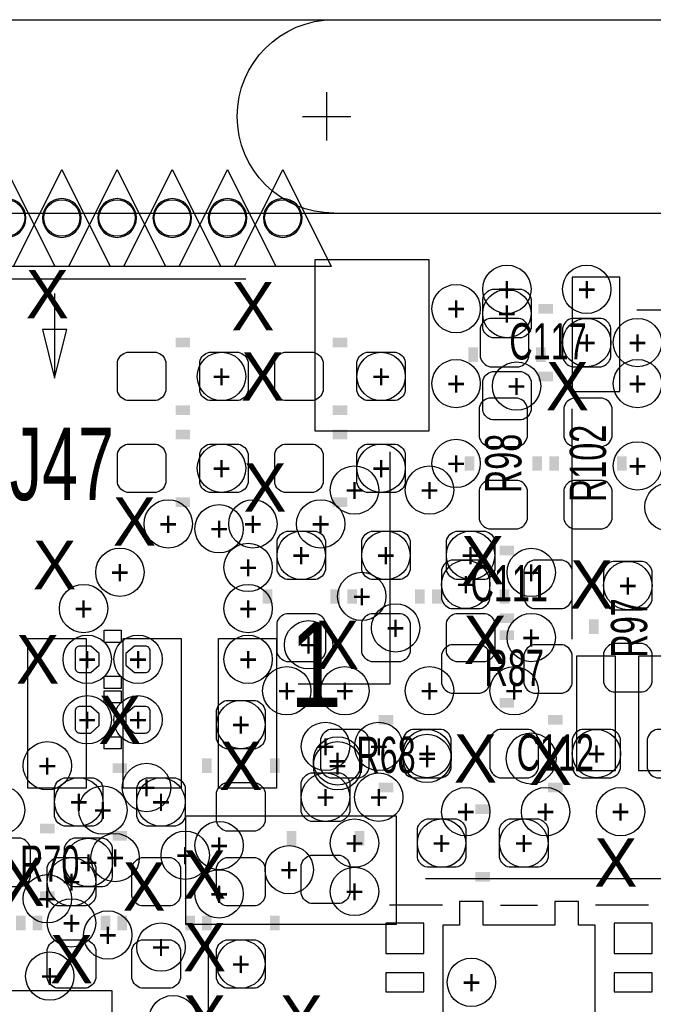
# Model space of a CAD drawing. Extents: x -65 to 355, y -46 to 251.
# Tile 18 of 28: x 31.71 to 38.37, y 11.34 to 21.68. Entities that reach past the tile are written whole.
import ezdxf
from ezdxf.enums import TextEntityAlignment as Align

# ---------------------------------------------------------------- set-up
doc = ezdxf.new("R2010")
doc.units = 0
for name, color, linetype in [('BG_OUTLINE', 7, 'CONTINUOUS'), ('BG_PANEL', 7, 'CONTINUOUS'), ('MA_NCLEGEND-1-16', 7, 'CONTINUOUS'), ('MA_NCLEGEND-1-2', 7, 'CONTINUOUS'), ('MA_NCLEGEND-14-15', 7, 'CONTINUOUS'), ('MA_NCLEGEND-15-16', 7, 'CONTINUOUS'), ('MA_NCLEGEND-2-3', 7, 'CONTINUOUS'), ('MA_NCLEGEND-3-14', 7, 'CONTINUOUS'), ('PG_SILKSCREEN_BOTTOM', 7, 'CONTINUOUS'), ('PG_SILKSCREEN_TOP', 7, 'CONTINUOUS'), ('PIN_BOTTOM', 7, 'CONTINUOUS'), ('PIN_TOP', 7, 'CONTINUOUS'), ('RD_ASSEMBLY_TOP', 7, 'CONTINUOUS')]:
    doc.layers.add(name, color=color, linetype=linetype)

# ---------------------------------------------------------------- blocks, each defined once
blk = doc.blocks.new('FIGURE_CIRCLE')
blk.add_circle((0, 0), 0.5)
blk = doc.blocks.new('FIGURE_TRI')
blk.add_lwpolyline([(-0.5, -0.5), (0, 0.5), (0.5, -0.5)], close=True)

msp = doc.modelspace()

# ---------------------------------------------------------------- linework, layer by layer
at = {"layer": 'BG_OUTLINE'}
msp.add_lwpolyline([(-1.9177, 18.7579, -0.414205), (-1.0287, 19.6469), (47.9933, 19.6469, -0.414199), (48.8823, 18.7579), (48.8823, 16.3449), (48.8823, -2.4511), (48.8823, -4.8641, -0.414223), (47.9933, -5.7531), (-1.0287, -5.7531, -0.414228), (-1.9177, -4.8641)], format="xyb", close=True, dxfattribs=at)
at = {"layer": 'BG_PANEL'}
for points in [[(-1.024382, 21.6789), (47.997618, 21.6789)], [(34.9377, 20.4089), (34.9377, 20.9169)], [(34.6837, 20.6629), (35.1917, 20.6629)], [(-1.024382, 19.6469), (47.997618, 19.6469)]]:
    msp.add_lwpolyline(points, dxfattribs=at)
for points in [[(35.0139, 19.6469, -1), (35.0139, 21.6789)], [(31.779718, 19.5961, 1), (31.373318, 19.5961, 1), (31.779718, 19.5961)], [(32.3596, 19.5961, 1), (31.9532, 19.5961, 1), (32.3596, 19.5961)], [(32.939736, 19.5961, 1), (32.533336, 19.5961, 1), (32.939736, 19.5961)], [(33.519618, 19.5961, 1), (33.113218, 19.5961, 1), (33.519618, 19.5961)], [(34.099754, 19.5961, 1), (33.693354, 19.5961, 1), (34.099754, 19.5961)], [(34.679636, 19.5961, 1), (34.273236, 19.5961, 1), (34.679636, 19.5961)]]:
    msp.add_lwpolyline(points, format="xyb", dxfattribs=at)
at = {"layer": 'PG_SILKSCREEN_BOTTOM'}
for points in [[(38.196012, 18.632932), (39.43096, 18.632932)], [(37.516054, 15.172944), (37.516054, 17.593056)], [(36.152074, 12.377928), (35.597084, 12.377928)], [(36.761928, 12.377928), (37.152072, 12.377928)], [(38.316916, 12.377928), (37.761926, 12.377928)]]:
    msp.add_lwpolyline(points, dxfattribs=at)
at = {"layer": 'PG_SILKSCREEN_BOTTOM', "const_width": 0.1016}
for points in [[(33.3502, 18.288), (33.5026, 18.288)], [(35.0012, 18.288), (35.1536, 18.288)], [(36.4744, 18.0848), (36.4744, 18.2372)], [(37.1856, 18.0848), (37.1856, 18.2372)], [(33.3502, 17.5768), (33.5026, 17.5768)], [(35.0012, 17.5768), (35.1536, 17.5768)], [(33.3502, 17.3228), (33.5026, 17.3228)], [(35.0012, 17.3228), (35.1536, 17.3228)], [(33.3502, 16.6116), (33.5026, 16.6116)], [(35.0012, 16.6116), (35.1536, 16.6116)], [(34.3154, 15.5448), (34.3154, 15.6972)], [(35.0266, 15.5448), (35.0266, 15.6972)], [(35.2044, 15.5448), (35.2044, 15.6972)], [(35.9156, 15.5448), (35.9156, 15.6972)], [(36.0934, 15.5448), (36.0934, 15.6972)], [(36.8046, 15.5448), (36.8046, 15.6972)], [(33.6804, 13.9192), (33.6804, 13.7668)], [(34.3916, 13.9192), (34.3916, 13.7668)], [(32.8422, 13.8176), (32.6898, 13.8176)], [(36.4998, 13.3858), (36.6522, 13.3858)], [(32.8422, 13.1064), (32.6898, 13.1064)], [(34.5694, 13.1572), (34.5694, 13.0048)], [(35.2806, 13.1572), (35.2806, 13.0048)], [(36.4998, 12.6746), (36.6522, 12.6746)], [(31.7246, 12.2682), (31.7246, 12.1158)], [(31.9024, 12.2682), (31.9024, 12.1158)], [(32.6136, 12.2682), (32.6136, 12.1158)], [(32.7914, 12.2682), (32.7914, 12.1158)], [(33.5026, 12.2682), (33.5026, 12.1158)], [(33.6804, 12.2682), (33.6804, 12.1158)], [(34.3916, 12.2682), (34.3916, 12.1158)]]:
    msp.add_lwpolyline(points, dxfattribs=at)
at = {"layer": 'PG_SILKSCREEN_BOTTOM'}
for points in [[(32.6009, 15.1384), (32.6009, 15.2654), (32.7787, 15.2654), (32.7787, 15.1384)], [(32.6009, 14.6558), (32.6009, 14.7828), (32.7787, 14.7828), (32.7787, 14.6558)], [(32.6009, 14.5034), (32.6009, 14.6304), (32.7787, 14.6304), (32.7787, 14.5034)], [(32.6009, 14.0208), (32.6009, 14.1478), (32.7787, 14.1478), (32.7787, 14.0208)]]:
    msp.add_lwpolyline(points, close=True, dxfattribs=at)
msp.add_lwpolyline([(37.349176, 13.9192, 1), (36.818824, 13.9192, 1)], format="xyb", close=True, dxfattribs=at)
at = {"layer": 'PG_SILKSCREEN_TOP'}
for points in [[(30.1244, 18.956528), (34.0868, 18.956528)], [(32.0802, 18.804128), (32.0802, 17.915128), (32.2072, 18.423128), (31.9532, 18.423128), (32.0802, 17.915128)], [(34.637472, 14.702028), (35.602672, 14.702028), (35.602672, 17.140428)], [(35.973512, 12.658344), (44.473368, 12.658344)], [(33.694878, 9.388094), (33.694878, 11.988038)], [(32.68599, 1.47701), (32.68599, 11.47699), (22.68601, 11.47699), (22.68601, 1.47701), (32.68599, 1.47701)]]:
    msp.add_lwpolyline(points, dxfattribs=at)
at = {"layer": 'PG_SILKSCREEN_TOP', "const_width": 0.1016}
for points in [[(37.1602, 18.6436), (37.3126, 18.6436)], [(37.1602, 17.9324), (37.3126, 17.9324)], [(36.4363, 16.9418), (36.4363, 17.0942)], [(37.1475, 16.9418), (37.1475, 17.0942)], [(37.3253, 16.9418), (37.3253, 17.0942)], [(38.0365, 16.9418), (38.0365, 17.0942)], [(36.9062, 16.1036), (36.7538, 16.1036)], [(36.9062, 15.3924), (36.7538, 15.3924)], [(37.7444, 15.3797), (37.7444, 15.2273)], [(36.7538, 15.2146), (36.9062, 15.2146)], [(36.7538, 14.5034), (36.9062, 14.5034)], [(35.6362, 14.3256), (35.4838, 14.3256)], [(37.2618, 14.3256), (37.4142, 14.3256)], [(35.6362, 13.6144), (35.4838, 13.6144)], [(37.2618, 13.6144), (37.4142, 13.6144)], [(31.9278, 13.1826), (32.0802, 13.1826)], [(31.9278, 12.4714), (32.0802, 12.4714)]]:
    msp.add_lwpolyline(points, dxfattribs=at)
at = {"layer": 'PIN_BOTTOM'}
for points in [[(37.515927, 17.773142), (38.016053, 17.773142), (38.016053, 18.973038), (37.515927, 18.973038)], [(37.561012, 13.792962), (37.970968, 13.792962), (37.970968, 14.992858), (37.561012, 14.992858)], [(38.210998, 13.792962), (38.620954, 13.792962), (38.620954, 14.992858), (38.210998, 14.992858)], [(37.206936, 10.688066), (37.206936, 10.898124), (37.756846, 10.898124), (37.756846, 12.168124), (37.58184, 12.168124), (37.58184, 12.41806), (37.331904, 12.41806), (37.331904, 12.168124), (36.581842, 12.168124), (36.581842, 12.41806), (36.331906, 12.41806), (36.331906, 12.168124), (36.1569, 12.168124), (36.1569, 10.898124), (36.70681, 10.898124), (36.70681, 10.688066)], [(35.957256, 11.870436), (35.957256, 12.190476), (35.557206, 12.190476), (35.557206, 11.870436)], [(38.357048, 11.870436), (38.357048, 12.190476), (37.956998, 12.190476), (37.956998, 11.870436)], [(35.957256, 11.467846), (35.957256, 11.667744), (35.557206, 11.667744), (35.557206, 11.467846)], [(38.357048, 11.467846), (38.357048, 11.667744), (37.956998, 11.667744), (37.956998, 11.467846)]]:
    msp.add_lwpolyline(points, close=True, dxfattribs=at)
for points in [[(36.576, 18.4404), (36.576, 18.7452, -0.294587), (36.6776, 18.8468), (36.9824, 18.8468, -0.294587), (37.084, 18.7452), (37.084, 18.4404, -0.294587), (36.9824, 18.3388), (36.6776, 18.3388, -0.294587)], [(32.8422, 18.1864), (33.147, 18.1864, -0.294587), (33.2486, 18.0848), (33.2486, 17.78, -0.294587), (33.147, 17.6784), (32.8422, 17.6784, -0.294587), (32.7406, 17.78), (32.7406, 18.0848, -0.294587)], [(33.7058, 18.1864), (34.0106, 18.1864, -0.294587), (34.1122, 18.0848), (34.1122, 17.78, -0.294587), (34.0106, 17.6784), (33.7058, 17.6784, -0.294587), (33.6042, 17.78), (33.6042, 18.0848, -0.294587)], [(34.4932, 18.1864), (34.798, 18.1864, -0.294587), (34.8996, 18.0848), (34.8996, 17.78, -0.294587), (34.798, 17.6784), (34.4932, 17.6784, -0.294587), (34.3916, 17.78), (34.3916, 18.0848, -0.294587)], [(35.3568, 18.1864), (35.6616, 18.1864, -0.294587), (35.7632, 18.0848), (35.7632, 17.78, -0.294587), (35.6616, 17.6784), (35.3568, 17.6784, -0.294587), (35.2552, 17.78), (35.2552, 18.0848, -0.294587)], [(36.576, 17.5768), (36.576, 17.8816, -0.294587), (36.6776, 17.9832), (36.9824, 17.9832, -0.294587), (37.084, 17.8816), (37.084, 17.5768, -0.294587), (36.9824, 17.4752), (36.6776, 17.4752, -0.294587)], [(32.8422, 17.2212), (33.147, 17.2212, -0.294587), (33.2486, 17.1196), (33.2486, 16.8148, -0.294587), (33.147, 16.7132), (32.8422, 16.7132, -0.294587), (32.7406, 16.8148), (32.7406, 17.1196, -0.294587)], [(33.7058, 17.2212), (34.0106, 17.2212, -0.294587), (34.1122, 17.1196), (34.1122, 16.8148, -0.294587), (34.0106, 16.7132), (33.7058, 16.7132, -0.294587), (33.6042, 16.8148), (33.6042, 17.1196, -0.294587)], [(34.4932, 17.2212), (34.798, 17.2212, -0.294587), (34.8996, 17.1196), (34.8996, 16.8148, -0.294587), (34.798, 16.7132), (34.4932, 16.7132, -0.294587), (34.3916, 16.8148), (34.3916, 17.1196, -0.294587)], [(35.3568, 17.2212), (35.6616, 17.2212, -0.294587), (35.7632, 17.1196), (35.7632, 16.8148, -0.294587), (35.6616, 16.7132), (35.3568, 16.7132, -0.294587), (35.2552, 16.8148), (35.2552, 17.1196, -0.294587)], [(34.417, 15.9004), (34.417, 16.2052, -0.294587), (34.5186, 16.3068), (34.8234, 16.3068, -0.294587), (34.925, 16.2052), (34.925, 15.9004, -0.294587), (34.8234, 15.7988), (34.5186, 15.7988, -0.294587)], [(35.306, 15.9004), (35.306, 16.2052, -0.294587), (35.4076, 16.3068), (35.7124, 16.3068, -0.294587), (35.814, 16.2052), (35.814, 15.9004, -0.294587), (35.7124, 15.7988), (35.4076, 15.7988, -0.294587)], [(36.195, 15.9004), (36.195, 16.2052, -0.294587), (36.2966, 16.3068), (36.6014, 16.3068, -0.294587), (36.703, 16.2052), (36.703, 15.9004, -0.294587), (36.6014, 15.7988), (36.2966, 15.7988, -0.294587)], [(34.417, 15.0368), (34.417, 15.3416, -0.294587), (34.5186, 15.4432), (34.8234, 15.4432, -0.294587), (34.925, 15.3416), (34.925, 15.0368, -0.294587), (34.8234, 14.9352), (34.5186, 14.9352, -0.294587)], [(35.306, 15.0368), (35.306, 15.3416, -0.294587), (35.4076, 15.4432), (35.7124, 15.4432, -0.294587), (35.814, 15.3416), (35.814, 15.0368, -0.294587), (35.7124, 14.9352), (35.4076, 14.9352, -0.294587)], [(36.195, 15.0368), (36.195, 15.3416, -0.294587), (36.2966, 15.4432), (36.6014, 15.4432, -0.294587), (36.703, 15.3416), (36.703, 15.0368, -0.294587), (36.6014, 14.9352), (36.2966, 14.9352, -0.294587)], [(32.459422, 15.1003), (32.3469, 15.1003, 0.414214), (32.2961, 15.0495), (32.2961, 14.8717, 0.414214), (32.3469, 14.8209), (32.459422, 14.8209), (32.5501, 14.898878), (32.5501, 15.022322)], [(32.920178, 14.8209), (33.0327, 14.8209, 0.414214), (33.0835, 14.8717), (33.0835, 15.0495, 0.414214), (33.0327, 15.1003), (32.920178, 15.1003), (32.8295, 15.022322), (32.8295, 14.898878)], [(34.29, 14.4272), (34.29, 14.1224, -0.294587), (34.1884, 14.0208), (33.8836, 14.0208, -0.294587), (33.782, 14.1224), (33.782, 14.4272, -0.294587), (33.8836, 14.5288), (34.1884, 14.5288, -0.294587)], [(32.459422, 14.4653), (32.3469, 14.4653, 0.414214), (32.2961, 14.4145), (32.2961, 14.2367, 0.414214), (32.3469, 14.1859), (32.459422, 14.1859), (32.5501, 14.263878), (32.5501, 14.387322)], [(32.920178, 14.1859), (33.0327, 14.1859, 0.414214), (33.0835, 14.2367), (33.0835, 14.4145, 0.414214), (33.0327, 14.4653), (32.920178, 14.4653), (32.8295, 14.387322), (32.8295, 14.263878)], [(35.179, 13.6652), (35.179, 13.3604, -0.294587), (35.0774, 13.2588), (34.7726, 13.2588, -0.294587), (34.671, 13.3604), (34.671, 13.6652, -0.294587), (34.7726, 13.7668), (35.0774, 13.7668, -0.294587)], [(32.4866, 13.208), (32.1818, 13.208, -0.294587), (32.0802, 13.3096), (32.0802, 13.6144, -0.294587), (32.1818, 13.716), (32.4866, 13.716, -0.294587), (32.5882, 13.6144), (32.5882, 13.3096, -0.294587)], [(33.3502, 13.208), (33.0454, 13.208, -0.294587), (32.9438, 13.3096), (32.9438, 13.6144, -0.294587), (33.0454, 13.716), (33.3502, 13.716, -0.294587), (33.4518, 13.6144), (33.4518, 13.3096, -0.294587)], [(34.29, 13.5636), (34.29, 13.2588, -0.294587), (34.1884, 13.1572), (33.8836, 13.1572, -0.294587), (33.782, 13.2588), (33.782, 13.5636, -0.294587), (33.8836, 13.6652), (34.1884, 13.6652, -0.294587)], [(35.9918, 13.2842), (36.2966, 13.2842, -0.294587), (36.3982, 13.1826), (36.3982, 12.8778, -0.294587), (36.2966, 12.7762), (35.9918, 12.7762, -0.294587), (35.8902, 12.8778), (35.8902, 13.1826, -0.294587)], [(36.8554, 13.2842), (37.1602, 13.2842, -0.294587), (37.2618, 13.1826), (37.2618, 12.8778, -0.294587), (37.1602, 12.7762), (36.8554, 12.7762, -0.294587), (36.7538, 12.8778), (36.7538, 13.1826, -0.294587)], [(32.512, 12.7762), (32.512, 12.4714, -0.294587), (32.4104, 12.3698), (32.1056, 12.3698, -0.294587), (32.004, 12.4714), (32.004, 12.7762, -0.294587), (32.1056, 12.8778), (32.4104, 12.8778, -0.294587)], [(33.401, 12.7762), (33.401, 12.4714, -0.294587), (33.2994, 12.3698), (32.9946, 12.3698, -0.294587), (32.893, 12.4714), (32.893, 12.7762, -0.294587), (32.9946, 12.8778), (33.2994, 12.8778, -0.294587)], [(34.29, 12.7762), (34.29, 12.4714, -0.294587), (34.1884, 12.3698), (33.8836, 12.3698, -0.294587), (33.782, 12.4714), (33.782, 12.7762, -0.294587), (33.8836, 12.8778), (34.1884, 12.8778, -0.294587)], [(35.179, 12.8016), (35.179, 12.4968, -0.294587), (35.0774, 12.3952), (34.7726, 12.3952, -0.294587), (34.671, 12.4968), (34.671, 12.8016, -0.294587), (34.7726, 12.9032), (35.0774, 12.9032, -0.294587)], [(32.512, 11.9126), (32.512, 11.6078, -0.294587), (32.4104, 11.5062), (32.1056, 11.5062, -0.294587), (32.004, 11.6078), (32.004, 11.9126, -0.294587), (32.1056, 12.0142), (32.4104, 12.0142, -0.294587)], [(33.401, 11.9126), (33.401, 11.6078, -0.294587), (33.2994, 11.5062), (32.9946, 11.5062, -0.294587), (32.893, 11.6078), (32.893, 11.9126, -0.294587), (32.9946, 12.0142), (33.2994, 12.0142, -0.294587)], [(34.29, 11.9126), (34.29, 11.6078, -0.294587), (34.1884, 11.5062), (33.8836, 11.5062, -0.294587), (33.782, 11.6078), (33.782, 11.9126, -0.294587), (33.8836, 12.0142), (34.1884, 12.0142, -0.294587)]]:
    msp.add_lwpolyline(points, format="xyb", close=True, dxfattribs=at)
for centre in [(31.576518, 19.5961), (32.1564, 19.5961), (32.736536, 19.5961), (33.316418, 19.5961), (33.896554, 19.5961), (34.476436, 19.5961)]:
    msp.add_circle(centre, 0.1905, dxfattribs=at)
at = {"layer": 'PIN_TOP'}
for points in [[(34.815272, 17.356328), (34.815272, 19.159728), (36.009072, 19.159728), (36.009072, 17.356328)], [(31.8008, 13.606018), (31.8008, 15.180818), (32.4104, 15.180818), (32.4104, 13.606018)], [(32.800798, 13.606018), (32.800798, 15.180818), (33.410398, 15.180818), (33.410398, 13.606018)], [(33.800796, 13.606018), (33.800796, 15.180818), (34.410396, 15.180818), (34.410396, 13.606018)], [(33.457896, 13.316966), (35.667696, 13.316966), (35.667696, 12.173966), (33.457896, 12.173966)]]:
    msp.add_lwpolyline(points, close=True, dxfattribs=at)
for points in [[(36.6522, 18.034), (36.957, 18.034, 0.294587), (37.0586, 18.1356), (37.0586, 18.4404, 0.294587), (36.957, 18.542), (36.6522, 18.542, 0.294587), (36.5506, 18.4404), (36.5506, 18.1356, 0.294587)], [(37.5158, 18.034), (37.8206, 18.034, 0.294587), (37.9222, 18.1356), (37.9222, 18.4404, 0.294587), (37.8206, 18.542), (37.5158, 18.542, 0.294587), (37.4142, 18.4404), (37.4142, 18.1356, 0.294587)], [(37.0459, 17.2974), (37.0459, 17.6022, 0.294587), (36.9443, 17.7038), (36.6395, 17.7038, 0.294587), (36.5379, 17.6022), (36.5379, 17.2974, 0.294587), (36.6395, 17.1958), (36.9443, 17.1958, 0.294587)], [(37.9349, 17.2974), (37.9349, 17.6022, 0.294587), (37.8333, 17.7038), (37.5285, 17.7038, 0.294587), (37.4269, 17.6022), (37.4269, 17.2974, 0.294587), (37.5285, 17.1958), (37.8333, 17.1958, 0.294587)], [(37.0459, 16.4338), (37.0459, 16.7386, 0.294587), (36.9443, 16.8402), (36.6395, 16.8402, 0.294587), (36.5379, 16.7386), (36.5379, 16.4338, 0.294587), (36.6395, 16.3322), (36.9443, 16.3322, 0.294587)], [(37.9349, 16.4338), (37.9349, 16.7386, 0.294587), (37.8333, 16.8402), (37.5285, 16.8402, 0.294587), (37.4269, 16.7386), (37.4269, 16.4338, 0.294587), (37.5285, 16.3322), (37.8333, 16.3322, 0.294587)], [(36.5506, 16.002), (36.2458, 16.002, 0.294587), (36.1442, 15.9004), (36.1442, 15.5956, 0.294587), (36.2458, 15.494), (36.5506, 15.494, 0.294587), (36.6522, 15.5956), (36.6522, 15.9004, 0.294587)], [(37.4142, 16.002), (37.1094, 16.002, 0.294587), (37.0078, 15.9004), (37.0078, 15.5956, 0.294587), (37.1094, 15.494), (37.4142, 15.494, 0.294587), (37.5158, 15.5956), (37.5158, 15.9004, 0.294587)], [(37.846, 15.8877), (37.846, 15.5829, 0.294587), (37.9476, 15.4813), (38.2524, 15.4813, 0.294587), (38.354, 15.5829), (38.354, 15.8877, 0.294587), (38.2524, 15.9893), (37.9476, 15.9893, 0.294587)], [(36.2458, 14.605), (36.5506, 14.605, 0.294587), (36.6522, 14.7066), (36.6522, 15.0114, 0.294587), (36.5506, 15.113), (36.2458, 15.113, 0.294587), (36.1442, 15.0114), (36.1442, 14.7066, 0.294587)], [(37.1094, 14.605), (37.4142, 14.605, 0.294587), (37.5158, 14.7066), (37.5158, 15.0114, 0.294587), (37.4142, 15.113), (37.1094, 15.113, 0.294587), (37.0078, 15.0114), (37.0078, 14.7066, 0.294587)], [(37.846, 15.0241), (37.846, 14.7193, 0.294587), (37.9476, 14.6177), (38.2524, 14.6177, 0.294587), (38.354, 14.7193), (38.354, 15.0241, 0.294587), (38.2524, 15.1257), (37.9476, 15.1257, 0.294587)], [(35.2806, 14.224), (34.9758, 14.224, 0.294587), (34.8742, 14.1224), (34.8742, 13.8176, 0.294587), (34.9758, 13.716), (35.2806, 13.716, 0.294587), (35.3822, 13.8176), (35.3822, 14.1224, 0.294587)], [(36.1442, 14.224), (35.8394, 14.224, 0.294587), (35.7378, 14.1224), (35.7378, 13.8176, 0.294587), (35.8394, 13.716), (36.1442, 13.716, 0.294587), (36.2458, 13.8176), (36.2458, 14.1224, 0.294587)], [(36.7538, 13.716), (37.0586, 13.716, 0.294587), (37.1602, 13.8176), (37.1602, 14.1224, 0.294587), (37.0586, 14.224), (36.7538, 14.224, 0.294587), (36.6522, 14.1224), (36.6522, 13.8176, 0.294587)], [(37.6174, 13.716), (37.9222, 13.716, 0.294587), (38.0238, 13.8176), (38.0238, 14.1224, 0.294587), (37.9222, 14.224), (37.6174, 14.224, 0.294587), (37.5158, 14.1224), (37.5158, 13.8176, 0.294587)], [(38.4048, 13.716), (38.7096, 13.716, 0.294587), (38.8112, 13.8176), (38.8112, 14.1224, 0.294587), (38.7096, 14.224), (38.4048, 14.224, 0.294587), (38.3032, 14.1224), (38.3032, 13.8176, 0.294587)], [(31.4198, 12.573), (31.7246, 12.573, 0.294587), (31.8262, 12.6746), (31.8262, 12.9794, 0.294587), (31.7246, 13.081), (31.4198, 13.081, 0.294587), (31.3182, 12.9794), (31.3182, 12.6746, 0.294587)], [(32.2834, 12.573), (32.5882, 12.573, 0.294587), (32.6898, 12.6746), (32.6898, 12.9794, 0.294587), (32.5882, 13.081), (32.2834, 13.081, 0.294587), (32.1818, 12.9794), (32.1818, 12.6746, 0.294587)]]:
    msp.add_lwpolyline(points, format="xyb", close=True, dxfattribs=at)
for centre in [(31.576518, 19.5961), (32.1564, 19.5961), (32.736536, 19.5961), (33.316418, 19.5961), (33.896554, 19.5961), (34.476436, 19.5961)]:
    msp.add_circle(centre, 0.1905, dxfattribs=at)

# ---------------------------------------------------------------- block references
at = {"layer": 'MA_NCLEGEND-1-16', "xscale": 1.016, "yscale": 1.016}
for p in [(31.576518, 19.5961), (32.1564, 19.5961), (32.736536, 19.5961), (33.316418, 19.5961), (33.896554, 19.5961), (34.476436, 19.5961)]:
    msp.add_blockref('FIGURE_TRI', p, dxfattribs=at)
at = {"layer": 'MA_NCLEGEND-1-2', "xscale": 0.508, "yscale": 0.508}
for p in [(36.83, 18.8468), (37.6682, 18.8468), (36.2966, 18.6436), (37.6682, 18.288), (38.2016, 18.288), (36.2966, 17.8562), (38.2016, 17.8562), (36.2966, 17.018), (38.2016, 16.9926), (35.2298, 16.7386), (36.0172, 16.7386), (33.274, 16.383), (34.163, 16.383), (34.8742, 16.383), (32.766, 15.875), (36.3982, 15.748), (38.1, 15.7353), (32.385, 15.494), (35.9918, 13.97), (37.7698, 13.97), (32.004, 13.843), (35.052, 13.8938), (31.51251, 13.377418), (32.5882, 13.377418), (36.3982, 13.3604), (37.2364, 13.3604), (38.0238, 13.3604), (33.8074, 13.0048), (35.2298, 13.0302), (32.4358, 12.827), (34.544, 12.7508), (33.8074, 12.4968), (35.2298, 12.5222), (32.004, 12.446), (32.639, 12.065), (32.0294, 11.6332)]:
    msp.add_blockref('FIGURE_CIRCLE', p, dxfattribs=at)
at = {"layer": 'MA_NCLEGEND-14-15', "xscale": 0.508, "yscale": 0.508}
for p in [(33.8328, 17.9324), (36.9316, 17.8308), (33.8328, 16.9672), (35.5092, 16.9672), (38.5318, 16.5608), (33.8074, 16.3322), (35.6616, 15.2908), (34.7472, 15.113), (32.4231, 14.9606), (32.4231, 14.3256), (34.036, 14.2748), (34.925, 14.0462), (35.4838, 14.0462), (33.0454, 13.6144), (34.925, 13.5128), (35.4838, 13.5128), (37.0078, 13.0302), (33.4518, 12.9032), (32.7152, 12.8778), (32.258, 12.6238), (32.258, 12.192)]:
    msp.add_blockref('FIGURE_CIRCLE', p, dxfattribs=at)
at = {"layer": 'MA_NCLEGEND-15-16', "xscale": 0.508, "yscale": 0.508}
for p in [(36.83, 18.5928), (33.8328, 17.9324), (35.5092, 17.9324), (36.9316, 17.8308), (33.8328, 16.9672), (35.5092, 16.9672), (34.671, 16.0528), (35.56, 16.0528), (36.449, 16.0528), (34.1122, 15.9258), (37.086032, 15.872968), (34.1122, 15.494), (35.6616, 15.2908), (37.086032, 15.1892), (34.7472, 15.113), (32.4231, 14.9606), (32.9565, 14.9606), (34.1122, 14.9606), (34.5186, 14.6304), (35.1282, 14.6304), (36.0172, 14.6304), (36.9062, 14.6304), (32.4231, 14.3256), (32.9565, 14.3256), (34.036, 14.2748), (34.925, 14.0462), (35.4838, 14.0462), (34.925, 13.5128), (35.4838, 13.5128), (32.3342, 13.462), (33.1978, 13.462), (36.1442, 13.0302), (37.0078, 13.0302), (32.258, 12.6238), (34.036, 11.7602), (36.456874, 11.567922)]:
    msp.add_blockref('FIGURE_CIRCLE', p, dxfattribs=at)
at = {"layer": 'MA_NCLEGEND-2-3', "xscale": 0.508, "yscale": 0.508}
for p in [(38.1, 15.7353), (35.306, 15.621), (35.9918, 13.9192), (37.7698, 13.97), (35.052, 13.843), (32.639, 12.065), (33.1978, 11.938), (32.0294, 11.6332), (33.3248, 11.176)]:
    msp.add_blockref('FIGURE_CIRCLE', p, dxfattribs=at)

# ---------------------------------------------------------------- texts
at = {"layer": 'MA_NCLEGEND-1-2'}
for p in [(36.83, 18.8468), (37.6682, 18.8468), (36.2966, 18.6436), (37.6682, 18.288), (38.2016, 18.288), (36.2966, 17.8562), (38.2016, 17.8562), (36.2966, 17.018), (38.2016, 16.9926), (35.2298, 16.7386), (36.0172, 16.7386), (33.274, 16.383), (34.163, 16.383), (34.8742, 16.383), (32.766, 15.875), (36.3982, 15.748), (38.1, 15.7353), (32.385, 15.494), (35.052, 13.8938), (35.9918, 13.97), (37.7698, 13.97), (32.004, 13.843), (32.5882, 13.377418), (36.3982, 13.3604), (37.2364, 13.3604), (38.0238, 13.3604), (33.8074, 13.0048), (35.2298, 13.0302), (32.4358, 12.827), (34.544, 12.7508), (32.004, 12.446), (33.8074, 12.4968), (35.2298, 12.5222), (32.639, 12.065), (32.0294, 11.6332)]:
    msp.add_text('+', height=0.254, dxfattribs=at).set_placement(p, align=Align.MIDDLE_CENTER)
at = {"layer": 'MA_NCLEGEND-14-15'}
for p in [(33.8328, 17.9324), (36.9316, 17.8308), (33.8328, 16.9672), (35.5092, 16.9672), (33.8074, 16.3322), (35.6616, 15.2908), (34.7472, 15.113), (32.4231, 14.9606), (32.4231, 14.3256), (34.036, 14.2748), (34.925, 14.0462), (35.4838, 14.0462), (33.0454, 13.6144), (34.925, 13.5128), (35.4838, 13.5128), (37.0078, 13.0302), (32.7152, 12.8778), (33.4518, 12.9032), (32.258, 12.6238), (32.258, 12.192)]:
    msp.add_text('+', height=0.254, dxfattribs=at).set_placement(p, align=Align.MIDDLE_CENTER)
at = {"layer": 'MA_NCLEGEND-15-16'}
for p in [(36.83, 18.5928), (33.8328, 17.9324), (35.5092, 17.9324), (36.9316, 17.8308), (33.8328, 16.9672), (35.5092, 16.9672), (34.671, 16.0528), (35.56, 16.0528), (36.449, 16.0528), (34.1122, 15.9258), (37.086032, 15.872968), (34.1122, 15.494), (35.6616, 15.2908), (37.086032, 15.1892), (34.7472, 15.113), (32.4231, 14.9606), (32.9565, 14.9606), (34.1122, 14.9606), (34.5186, 14.6304), (35.1282, 14.6304), (36.0172, 14.6304), (36.9062, 14.6304), (32.4231, 14.3256), (32.9565, 14.3256), (34.036, 14.2748), (34.925, 14.0462), (35.4838, 14.0462), (32.3342, 13.462), (33.1978, 13.462), (34.925, 13.5128), (35.4838, 13.5128), (36.1442, 13.0302), (37.0078, 13.0302), (32.258, 12.6238), (34.036, 11.7602), (36.456874, 11.567922)]:
    msp.add_text('+', height=0.254, dxfattribs=at).set_placement(p, align=Align.MIDDLE_CENTER)
at = {"layer": 'MA_NCLEGEND-2-3'}
for p in [(38.1, 15.7353), (35.306, 15.621), (35.9918, 13.9192), (37.7698, 13.97), (35.052, 13.843), (32.639, 12.065), (33.1978, 11.938), (32.0294, 11.6332)]:
    msp.add_text('+', height=0.254, dxfattribs=at).set_placement(p, align=Align.MIDDLE_CENTER)
at = {"layer": 'MA_NCLEGEND-3-14'}
for p in [(32.004, 18.796), (34.163, 18.669), (34.2646, 17.9324), (37.465, 17.8308), (34.29, 16.764), (32.9184, 16.4084), (36.576, 16.002), (32.0802, 15.9512), (37.719, 15.748), (36.6014, 15.1638), (35.052, 15.113), (31.9024, 14.9606), (32.766, 14.3256), (36.4998, 13.9192), (34.036, 13.843), (37.2872, 13.8938), (37.973, 12.827), (33.655, 12.7), (31.75, 12.6238), (33.02, 12.573), (33.655, 11.938), (32.258, 11.811), (33.655, 11.176), (34.671, 11.176)]:
    msp.add_text('X', height=0.508, dxfattribs=at).set_placement(p, align=Align.MIDDLE_CENTER)
at = {"layer": 'PG_SILKSCREEN_TOP', "width": 0.828571}
msp.add_text('1', height=0.889, dxfattribs=at).set_placement((34.8234, 14.460982), align=Align.CENTER)
at = {"layer": 'RD_ASSEMBLY_TOP', "width": 0.666667}
for s, height, p in [('C117', 0.381, (37.2618, 18.1102)), ('J47', 0.762, (32.1564, 16.632428)), ('C111', 0.381, (36.8554, 15.5702)), ('R87', 0.381, (36.9062, 14.6812)), ('C112', 0.381, (37.338, 13.7922)), ('R68', 0.381, (35.56, 13.7668)), ('R70', 0.381, (32.0294, 12.6238))]:
    msp.add_text(s, height=height, dxfattribs=at).set_placement(p, align=Align.CENTER)
for s, p in [('R102', (37.8714, 17.018)), ('R98', (36.9824, 17.018)), ('R97', (38.3032, 15.2908))]:
    msp.add_text(s, height=0.381, rotation=90, dxfattribs=at).set_placement(p, align=Align.CENTER)

doc.saveas('drawing.dxf')
